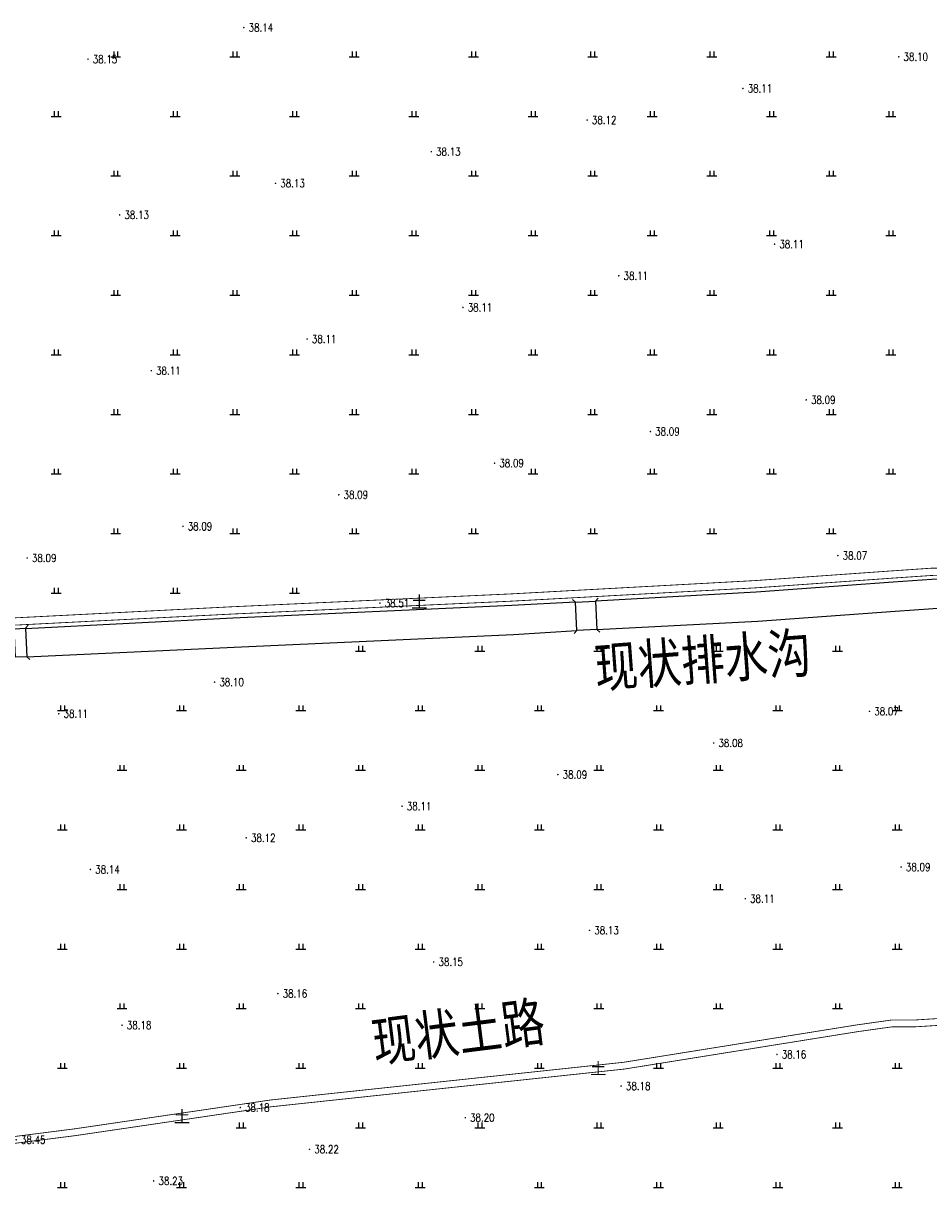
# Model space of a CAD drawing. Extents: x 456755 to 458049, y 3845626 to 3853218.
# Tile 43 of 80: x 457069 to 457297, y 3850129 to 3850425. Entities that reach past the tile are written whole.
import ezdxf
from ezdxf.enums import TextEntityAlignment as Align

# ---------------------------------------------------------------- set-up
doc = ezdxf.new("R2010")
doc.units = 0
doc.linetypes.add('X3', pattern=[5, 4, -1])
doc.layers.get('0').update_dxf_attribs({"linetype": 'CONTINUOUS'})
doc.layers.add('ASSIST', color=7, linetype='CONTINUOUS', plot=False)
for name, color, linetype in [('DLSS', 4, 'CONTINUOUS'), ('DMTZ', 3, 'CONTINUOUS'), ('GCD', 1, 'CONTINUOUS'), ('SXSS', 5, 'CONTINUOUS'), ('ZBTZ', 3, 'CONTINUOUS')]:
    doc.layers.add(name, color=color, linetype=linetype)
doc.styles.add('HZ', font='rs.shx', dxfattribs={"width": 0.8, "bigfont": 'hztxt.shx'})
doc.styles.add('仿宋体', font='仿宋_GB2312.ttf', dxfattribs={"width": 0.8})
doc.styles.add('黑体', font='simhei.ttf')
doc.linetypes.add('10411', pattern='A,2,[150,AAA.SHX,S=1,R=0,X=0,Y=1],2,[151,AAA.SHX,S=1,R=0,X=0,Y=3],1e-11', length=4)
doc.linetypes.add('8352', pattern='A,1.5,[145,AAA.SHX,S=1,R=0,X=0,Y=1],1.5,-1,3,-1', length=8)

# ---------------------------------------------------------------- blocks, each defined once
blk = doc.blocks.new('GC200')
at = {"linetype": 'Continuous', "const_width": 0.2, "flags": 128}
blk.add_lwpolyline([(-0.1, 0, 1), (0.1, 0, 1)], format="xyb", close=True, dxfattribs=at)
blk = doc.blocks.new('gc119')
for p, q in [((-1.25, 0), (1.25, 0)), ((-0.5, 1.3), (-0.5, 0)), ((0.5, 1.3), (0.5, 0))]:
    blk.add_line(p, q)

msp = doc.modelspace()

# ---------------------------------------------------------------- linework, layer by layer
at = {"layer": 'ASSIST', "linetype": 'Continuous', "elevation": -33.29, "flags": 128}
for points in [[(457213.04, 3850279.23), (457213.39, 3850272.07), (457208.33, 3850271.82), (457207.98, 3850278.98)], [(457069.64, 3850272.43), (457069.96, 3850265.26), (457067.08, 3850265.13), (457066.75, 3850272.3)]]:
    msp.add_lwpolyline(points, close=True, dxfattribs=at)
at = {"layer": 'DLSS', "linetype": 'Continuous'}
for p, q in [((457207.98, 3850278.98, -33.29), (457207.24, 3850279.65, -33.29)), ((457213.04, 3850279.23, -33.29), (457213.71, 3850279.97, -33.29)), ((457069.64, 3850272.43, -33.29), (457070.31, 3850273.17, -33.29)), ((457208.33, 3850271.82, -33.29), (457207.66, 3850271.08, -33.29)), ((457213.39, 3850272.07, -33.29), (457214.13, 3850271.4, -33.29)), ((457069.96, 3850265.26, -33.29), (457070.7, 3850264.59, -33.29))]:
    msp.add_line(p, q, dxfattribs=at)
at = {"layer": 'DLSS', "linetype": 'X3', "const_width": 0.2, "flags": 128}
for points, elevation in [([(456938.81, 3850269), (456960.18, 3850269.22), (457021.89, 3850273), (457068, 3850275.09), (457121.65, 3850277.83), (457191.85, 3850281.07), (457253.22, 3850284.42), (457287.74, 3850286.87), (457297.55, 3850287.54), (457308.26, 3850287.65), (457383.97, 3850292.39), (457535.02, 3850299.11), (457624.97, 3850305.72), (457665.24, 3850309.41)], 5.26), ([(457402.12, 3850185.9), (457397.67, 3850185.06), (457384.32, 3850183.47), (457365.71, 3850182.42), (457342.94, 3850180.73), (457332.69, 3850178.87), (457303.62, 3850174.44), (457293.5, 3850173.82), (457287.62, 3850173.82), (457278.88, 3850172.59), (457220.06, 3850163.16), (457131.34, 3850153.68), (457082.12, 3850146.43), (456962.4, 3850131.13), (456945.22, 3850129.87), (456941.15, 3850129.8)], 4.92)]:
    msp.add_lwpolyline(points, dxfattribs=dict(at, elevation=elevation))
at = {"layer": 'DLSS', "linetype": 'Continuous', "const_width": 0.2, "flags": 128}
for points, elevation in [([(456938.83, 3850267.17), (456960.29, 3850267.39), (457021.99, 3850271.17), (457068.09, 3850273.26), (457121.74, 3850276), (457191.94, 3850279.24), (457253.34, 3850282.59), (457287.86, 3850285.04), (457297.62, 3850285.71), (457308.32, 3850285.82), (457382.7, 3850290.48)], 5.26), ([(457402.44, 3850184.22), (457397.93, 3850183.37), (457384.46, 3850181.76), (457365.83, 3850180.71), (457343.16, 3850179.03), (457332.98, 3850177.18), (457303.81, 3850172.74), (457293.56, 3850172.1), (457287.74, 3850172.1), (457279.13, 3850170.9), (457220.29, 3850161.46), (457131.56, 3850151.98), (457082.35, 3850144.73), (456962.61, 3850129.44), (456950.52, 3850128.6), (456941.19, 3850127.95)], 4.92)]:
    msp.add_lwpolyline(points, dxfattribs=dict(at, elevation=elevation))
at = {"layer": 'DLSS', "linetype": 'Continuous', "elevation": -33.29}
for points in [[(457208.33, 3850271.82), (457207.98, 3850278.98)], [(457213.04, 3850279.23), (457213.39, 3850272.07)], [(457069.64, 3850272.43), (457069.96, 3850265.26)]]:
    msp.add_lwpolyline(points, dxfattribs=at)
at = {"layer": 'DMTZ', "color": 5, "linetype": '10411', "elevation": 5.26, "flags": 128}
for points in [[(457381.58, 3850288.56), (457381.09, 3850289.25), (457380.56, 3850289.28), (457308.36, 3850284.76), (457297.66, 3850284.65), (457287.94, 3850283.99), (457253.41, 3850281.53), (457213.04, 3850279.23)], [(457213.39, 3850272.07), (457253.86, 3850274.24), (457288.44, 3850276.7), (457297.95, 3850277.35), (457308.63, 3850277.46), (457382.16, 3850282.06), (457382.16, 3850282.06)], [(457207.98, 3850278.98), (457191.99, 3850278.18), (457121.79, 3850274.94), (457069.64, 3850272.28)], [(457069.96, 3850265.26), (457122.15, 3850267.64), (457192.36, 3850270.88), (457208.33, 3850271.82)]]:
    msp.add_lwpolyline(points, dxfattribs=at)

# ---------------------------------------------------------------- block references
at = {"layer": 'GCD', "linetype": 'Continuous'}
ref = msp.add_blockref('GC200', (457124.54, 3850423.62, 4.84), dxfattribs=at)
ref.add_attrib('height', '38.14', dxfattribs={"linetype": 'Continuous', "height": 2, "style": 'HZ', "width": 0.8}).set_placement((457125.74, 3850423.62, -33.29), align=Align.MIDDLE_LEFT)
ref = msp.add_blockref('GC200', (457085.34, 3850415.66, 4.85), dxfattribs=at)
ref.add_attrib('height', '38.15', dxfattribs={"linetype": 'Continuous', "height": 2, "style": 'HZ', "width": 0.8}).set_placement((457086.54, 3850415.66, -33.29), align=Align.MIDDLE_LEFT)
ref = msp.add_blockref('GC200', (457289.3, 3850416.26, 4.8), dxfattribs=at)
ref.add_attrib('height', '38.10', dxfattribs={"linetype": 'Continuous', "height": 2, "style": 'HZ', "width": 0.8}).set_placement((457290.5, 3850416.26, -33.29), align=Align.MIDDLE_LEFT)
ref = msp.add_blockref('GC200', (457250.1, 3850408.3, 4.81), dxfattribs=at)
ref.add_attrib('height', '38.11', dxfattribs={"linetype": 'Continuous', "height": 2, "style": 'HZ', "width": 0.8}).set_placement((457251.3, 3850408.3, -33.29), align=Align.MIDDLE_LEFT)
ref = msp.add_blockref('GC200', (457210.91, 3850400.34, 4.82), dxfattribs=at)
ref.add_attrib('height', '38.12', dxfattribs={"linetype": 'Continuous', "height": 2, "style": 'HZ', "width": 0.8}).set_placement((457212.11, 3850400.34, -33.29), align=Align.MIDDLE_LEFT)
ref = msp.add_blockref('GC200', (457171.71, 3850392.38, 4.83), dxfattribs=at)
ref.add_attrib('height', '38.13', dxfattribs={"linetype": 'Continuous', "height": 2, "style": 'HZ', "width": 0.8}).set_placement((457172.91, 3850392.38, -33.29), align=Align.MIDDLE_LEFT)
ref = msp.add_blockref('GC200', (457132.51, 3850384.42, 4.83), dxfattribs=at)
ref.add_attrib('height', '38.13', dxfattribs={"linetype": 'Continuous', "height": 2, "style": 'HZ', "width": 0.8}).set_placement((457133.71, 3850384.42, -33.29), align=Align.MIDDLE_LEFT)
ref = msp.add_blockref('GC200', (457093.31, 3850376.46, 4.83), dxfattribs=at)
ref.add_attrib('height', '38.13', dxfattribs={"linetype": 'Continuous', "height": 2, "style": 'HZ', "width": 0.8}).set_placement((457094.51, 3850376.46, -33.29), align=Align.MIDDLE_LEFT)
ref = msp.add_blockref('GC200', (457258.07, 3850369.1, 4.81), dxfattribs=at)
ref.add_attrib('height', '38.11', dxfattribs={"linetype": 'Continuous', "height": 2, "style": 'HZ', "width": 0.8}).set_placement((457259.27, 3850369.1, -33.29), align=Align.MIDDLE_LEFT)
ref = msp.add_blockref('GC200', (457218.87, 3850361.14, 4.81), dxfattribs=at)
ref.add_attrib('height', '38.11', dxfattribs={"linetype": 'Continuous', "height": 2, "style": 'HZ', "width": 0.8}).set_placement((457220.07, 3850361.14, -33.29), align=Align.MIDDLE_LEFT)
ref = msp.add_blockref('GC200', (457179.67, 3850353.18, 4.81), dxfattribs=at)
ref.add_attrib('height', '38.11', dxfattribs={"linetype": 'Continuous', "height": 2, "style": 'HZ', "width": 0.8}).set_placement((457180.87, 3850353.18, -33.29), align=Align.MIDDLE_LEFT)
ref = msp.add_blockref('GC200', (457140.47, 3850345.22, 4.81), dxfattribs=at)
ref.add_attrib('height', '38.11', dxfattribs={"linetype": 'Continuous', "height": 2, "style": 'HZ', "width": 0.8}).set_placement((457141.67, 3850345.22, -33.29), align=Align.MIDDLE_LEFT)
ref = msp.add_blockref('GC200', (457101.27, 3850337.26, 4.81), dxfattribs=at)
ref.add_attrib('height', '38.11', dxfattribs={"linetype": 'Continuous', "height": 2, "style": 'HZ', "width": 0.8}).set_placement((457102.47, 3850337.26, -33.29), align=Align.MIDDLE_LEFT)
ref = msp.add_blockref('GC200', (457266.03, 3850329.9, 4.8), dxfattribs=at)
ref.add_attrib('height', '38.09', dxfattribs={"linetype": 'Continuous', "height": 2, "style": 'HZ', "width": 0.8}).set_placement((457267.23, 3850329.9, -33.29), align=Align.MIDDLE_LEFT)
ref = msp.add_blockref('GC200', (457226.83, 3850321.94, 4.8), dxfattribs=at)
ref.add_attrib('height', '38.09', dxfattribs={"linetype": 'Continuous', "height": 2, "style": 'HZ', "width": 0.8}).set_placement((457228.03, 3850321.94, -33.29), align=Align.MIDDLE_LEFT)
ref = msp.add_blockref('GC200', (457187.63, 3850313.98, 4.8), dxfattribs=at)
ref.add_attrib('height', '38.09', dxfattribs={"linetype": 'Continuous', "height": 2, "style": 'HZ', "width": 0.8}).set_placement((457188.83, 3850313.98, -33.29), align=Align.MIDDLE_LEFT)
ref = msp.add_blockref('GC200', (457148.43, 3850306.02, 4.8), dxfattribs=at)
ref.add_attrib('height', '38.09', dxfattribs={"linetype": 'Continuous', "height": 2, "style": 'HZ', "width": 0.8}).set_placement((457149.63, 3850306.02, -33.29), align=Align.MIDDLE_LEFT)
ref = msp.add_blockref('GC200', (457109.23, 3850298.06, 4.8), dxfattribs=at)
ref.add_attrib('height', '38.09', dxfattribs={"linetype": 'Continuous', "height": 2, "style": 'HZ', "width": 0.8}).set_placement((457110.43, 3850298.06, -33.29), align=Align.MIDDLE_LEFT)
ref = msp.add_blockref('GC200', (457070.03, 3850290.1, 4.8), dxfattribs=at)
ref.add_attrib('height', '38.09', dxfattribs={"linetype": 'Continuous', "height": 2, "style": 'HZ', "width": 0.8}).set_placement((457071.23, 3850290.1, -33.29), align=Align.MIDDLE_LEFT)
ref = msp.add_blockref('GC200', (457273.99, 3850290.7, 4.78), dxfattribs=at)
ref.add_attrib('height', '38.07', dxfattribs={"linetype": 'Continuous', "height": 2, "style": 'HZ', "width": 0.8}).set_placement((457275.19, 3850290.7, -33.29), align=Align.MIDDLE_LEFT)
ref = msp.add_blockref('GC200', (457158.79, 3850278.74, 5.22), dxfattribs=at)
ref.add_attrib('height', '38.51', dxfattribs={"linetype": 'Continuous', "height": 2, "style": 'HZ', "width": 0.8}).set_placement((457159.99, 3850278.74, -33.29), align=Align.MIDDLE_LEFT)
ref = msp.add_blockref('GC200', (457117.19, 3850258.86, 4.8), dxfattribs=at)
ref.add_attrib('height', '38.10', dxfattribs={"linetype": 'Continuous', "height": 2, "style": 'HZ', "width": 0.8}).set_placement((457118.39, 3850258.86, -33.29), align=Align.MIDDLE_LEFT)
ref = msp.add_blockref('GC200', (457281.95, 3850251.5, 4.77), dxfattribs=at)
ref.add_attrib('height', '38.07', dxfattribs={"linetype": 'Continuous', "height": 2, "style": 'HZ', "width": 0.8}).set_placement((457283.15, 3850251.5, -33.29), align=Align.MIDDLE_LEFT)
ref = msp.add_blockref('GC200', (457077.99, 3850250.9, 4.81), dxfattribs=at)
ref.add_attrib('height', '38.11', dxfattribs={"linetype": 'Continuous', "height": 2, "style": 'HZ', "width": 0.8}).set_placement((457079.19, 3850250.9, -33.29), align=Align.MIDDLE_LEFT)
ref = msp.add_blockref('GC200', (457242.75, 3850243.54, 4.79), dxfattribs=at)
ref.add_attrib('height', '38.08', dxfattribs={"linetype": 'Continuous', "height": 2, "style": 'HZ', "width": 0.8}).set_placement((457243.95, 3850243.54, -33.29), align=Align.MIDDLE_LEFT)
ref = msp.add_blockref('GC200', (457203.55, 3850235.58, 4.8), dxfattribs=at)
ref.add_attrib('height', '38.09', dxfattribs={"linetype": 'Continuous', "height": 2, "style": 'HZ', "width": 0.8}).set_placement((457204.75, 3850235.58, -33.29), align=Align.MIDDLE_LEFT)
ref = msp.add_blockref('GC200', (457164.35, 3850227.62, 4.81), dxfattribs=at)
ref.add_attrib('height', '38.11', dxfattribs={"linetype": 'Continuous', "height": 2, "style": 'HZ', "width": 0.8}).set_placement((457165.55, 3850227.62, -33.29), align=Align.MIDDLE_LEFT)
ref = msp.add_blockref('GC200', (457125.15, 3850219.66, 4.83), dxfattribs=at)
ref.add_attrib('height', '38.12', dxfattribs={"linetype": 'Continuous', "height": 2, "style": 'HZ', "width": 0.8}).set_placement((457126.35, 3850219.66, -33.29), align=Align.MIDDLE_LEFT)
ref = msp.add_blockref('GC200', (457085.95, 3850211.7, 4.85), dxfattribs=at)
ref.add_attrib('height', '38.14', dxfattribs={"linetype": 'Continuous', "height": 2, "style": 'HZ', "width": 0.8}).set_placement((457087.15, 3850211.7, -33.29), align=Align.MIDDLE_LEFT)
ref = msp.add_blockref('GC200', (457289.91, 3850212.3, 4.8), dxfattribs=at)
ref.add_attrib('height', '38.09', dxfattribs={"linetype": 'Continuous', "height": 2, "style": 'HZ', "width": 0.8}).set_placement((457291.11, 3850212.3, -33.29), align=Align.MIDDLE_LEFT)
ref = msp.add_blockref('GC200', (457250.71, 3850204.34, 4.81), dxfattribs=at)
ref.add_attrib('height', '38.11', dxfattribs={"linetype": 'Continuous', "height": 2, "style": 'HZ', "width": 0.8}).set_placement((457251.91, 3850204.34, -33.29), align=Align.MIDDLE_LEFT)
ref = msp.add_blockref('GC200', (457211.51, 3850196.38, 4.83), dxfattribs=at)
ref.add_attrib('height', '38.13', dxfattribs={"linetype": 'Continuous', "height": 2, "style": 'HZ', "width": 0.8}).set_placement((457212.71, 3850196.38, -33.29), align=Align.MIDDLE_LEFT)
ref = msp.add_blockref('GC200', (457172.31, 3850188.42, 4.85), dxfattribs=at)
ref.add_attrib('height', '38.15', dxfattribs={"linetype": 'Continuous', "height": 2, "style": 'HZ', "width": 0.8}).set_placement((457173.51, 3850188.42, -33.29), align=Align.MIDDLE_LEFT)
ref = msp.add_blockref('GC200', (457133.11, 3850180.46, 4.87), dxfattribs=at)
ref.add_attrib('height', '38.16', dxfattribs={"linetype": 'Continuous', "height": 2, "style": 'HZ', "width": 0.8}).set_placement((457134.31, 3850180.46, -33.29), align=Align.MIDDLE_LEFT)
ref = msp.add_blockref('GC200', (457093.91, 3850172.5, 4.89), dxfattribs=at)
ref.add_attrib('height', '38.18', dxfattribs={"linetype": 'Continuous', "height": 2, "style": 'HZ', "width": 0.8}).set_placement((457095.11, 3850172.5, -33.29), align=Align.MIDDLE_LEFT)
ref = msp.add_blockref('GC200', (457258.67, 3850165.14, 4.86), dxfattribs=at)
ref.add_attrib('height', '38.16', dxfattribs={"linetype": 'Continuous', "height": 2, "style": 'HZ', "width": 0.8}).set_placement((457259.87, 3850165.14, -33.29), align=Align.MIDDLE_LEFT)
ref = msp.add_blockref('GC200', (457219.47, 3850157.18, 4.88), dxfattribs=at)
ref.add_attrib('height', '38.18', dxfattribs={"linetype": 'Continuous', "height": 2, "style": 'HZ', "width": 0.8}).set_placement((457220.67, 3850157.18, -33.29), align=Align.MIDDLE_LEFT)
ref = msp.add_blockref('GC200', (457123.65, 3850151.78, 4.89), dxfattribs=at)
ref.add_attrib('height', '38.18', dxfattribs={"linetype": 'Continuous', "height": 2, "style": 'HZ', "width": 0.8}).set_placement((457124.85, 3850151.78, -33.29), align=Align.MIDDLE_LEFT)
ref = msp.add_blockref('GC200', (457180.27, 3850149.22, 4.9), dxfattribs=at)
ref.add_attrib('height', '38.20', dxfattribs={"linetype": 'Continuous', "height": 2, "style": 'HZ', "width": 0.8}).set_placement((457181.47, 3850149.22, -33.29), align=Align.MIDDLE_LEFT)
ref = msp.add_blockref('GC200', (457067.27, 3850143.67, 5.16), dxfattribs=at)
ref.add_attrib('height', '38.45', dxfattribs={"linetype": 'Continuous', "height": 2, "style": 'HZ', "width": 0.8}).set_placement((457068.47, 3850143.67, -33.29), align=Align.MIDDLE_LEFT)
ref = msp.add_blockref('GC200', (457141.07, 3850141.26, 4.92), dxfattribs=at)
ref.add_attrib('height', '38.22', dxfattribs={"linetype": 'Continuous', "height": 2, "style": 'HZ', "width": 0.8}).set_placement((457142.27, 3850141.26, -33.29), align=Align.MIDDLE_LEFT)
ref = msp.add_blockref('GC200', (457101.87, 3850133.3, 4.94), dxfattribs=at)
ref.add_attrib('height', '38.23', dxfattribs={"linetype": 'Continuous', "height": 2, "style": 'HZ', "width": 0.8}).set_placement((457103.07, 3850133.3, -33.29), align=Align.MIDDLE_LEFT)
at = {"layer": 'ZBTZ', "linetype": 'Continuous'}
for p in [(457092.3, 3850416.26, -33.29), (457122.3, 3850416.26, -33.29), (457152.3, 3850416.26, -33.29), (457182.3, 3850416.26, -33.29), (457212.3, 3850416.26, -33.29), (457242.3, 3850416.26, -33.29), (457272.3, 3850416.26, -33.29), (457077.3, 3850401.26, -33.29), (457107.3, 3850401.26, -33.29), (457137.3, 3850401.26, -33.29), (457167.3, 3850401.26, -33.29), (457197.3, 3850401.26, -33.29), (457227.3, 3850401.26, -33.29), (457257.3, 3850401.26, -33.29), (457287.3, 3850401.26, -33.29), (457092.3, 3850386.26, -33.29), (457122.3, 3850386.26, -33.29), (457152.3, 3850386.26, -33.29), (457182.3, 3850386.26, -33.29), (457212.3, 3850386.26, -33.29), (457242.3, 3850386.26, -33.29), (457272.3, 3850386.26, -33.29), (457077.3, 3850371.26, -33.29), (457107.3, 3850371.26, -33.29), (457137.3, 3850371.26, -33.29), (457167.3, 3850371.26, -33.29), (457197.3, 3850371.26, -33.29), (457227.3, 3850371.26, -33.29), (457257.3, 3850371.26, -33.29), (457287.3, 3850371.26, -33.29), (457092.3, 3850356.26, -33.29), (457122.3, 3850356.26, -33.29), (457152.3, 3850356.26, -33.29), (457182.3, 3850356.26, -33.29), (457212.3, 3850356.26, -33.29), (457242.3, 3850356.26, -33.29), (457272.3, 3850356.26, -33.29), (457077.3, 3850341.26, -33.29), (457107.3, 3850341.26, -33.29), (457137.3, 3850341.26, -33.29), (457167.3, 3850341.26, -33.29), (457197.3, 3850341.26, -33.29), (457227.3, 3850341.26, -33.29), (457257.3, 3850341.26, -33.29), (457287.3, 3850341.26, -33.29), (457092.3, 3850326.26, -33.29), (457122.3, 3850326.26, -33.29), (457152.3, 3850326.26, -33.29), (457182.3, 3850326.26, -33.29), (457212.3, 3850326.26, -33.29), (457242.3, 3850326.26, -33.29), (457272.3, 3850326.26, -33.29), (457077.3, 3850311.26, -33.29), (457107.3, 3850311.26, -33.29), (457137.3, 3850311.26, -33.29), (457167.3, 3850311.26, -33.29), (457197.3, 3850311.26, -33.29), (457227.3, 3850311.26, -33.29), (457257.3, 3850311.26, -33.29), (457287.3, 3850311.26, -33.29), (457092.3, 3850296.26, -33.29), (457122.3, 3850296.26, -33.29), (457152.3, 3850296.26, -33.29), (457182.3, 3850296.26, -33.29), (457212.3, 3850296.26, -33.29), (457242.3, 3850296.26, -33.29), (457272.3, 3850296.26, -33.29), (457077.3, 3850281.26, -33.29), (457107.3, 3850281.26, -33.29), (457137.3, 3850281.26, -33.29), (457153.89, 3850266.68, -33.29), (457183.89, 3850266.68, -33.29), (457213.89, 3850266.68, -33.29), (457243.89, 3850266.68, -33.29), (457273.89, 3850266.68, -33.29), (457078.89, 3850251.68, -33.29), (457108.89, 3850251.68, -33.29), (457138.89, 3850251.68, -33.29), (457168.89, 3850251.68, -33.29), (457198.89, 3850251.68, -33.29), (457228.89, 3850251.68, -33.29), (457258.89, 3850251.68, -33.29), (457288.89, 3850251.68, -33.29), (457093.89, 3850236.68, -33.29), (457123.89, 3850236.68, -33.29), (457153.89, 3850236.68, -33.29), (457183.89, 3850236.68, -33.29), (457213.89, 3850236.68, -33.29), (457243.89, 3850236.68, -33.29), (457273.89, 3850236.68, -33.29), (457078.89, 3850221.68, -33.29), (457108.89, 3850221.68, -33.29), (457138.89, 3850221.68, -33.29), (457168.89, 3850221.68, -33.29), (457198.89, 3850221.68, -33.29), (457228.89, 3850221.68, -33.29), (457258.89, 3850221.68, -33.29), (457288.89, 3850221.68, -33.29), (457093.89, 3850206.68, -33.29), (457123.89, 3850206.68, -33.29), (457153.89, 3850206.68, -33.29), (457183.89, 3850206.68, -33.29), (457213.89, 3850206.68, -33.29), (457243.89, 3850206.68, -33.29), (457273.89, 3850206.68, -33.29), (457078.89, 3850191.68, -33.29), (457108.89, 3850191.68, -33.29), (457138.89, 3850191.68, -33.29), (457168.89, 3850191.68, -33.29), (457198.89, 3850191.68, -33.29), (457228.89, 3850191.68, -33.29), (457258.89, 3850191.68, -33.29), (457288.89, 3850191.68, -33.29), (457093.89, 3850176.68, -33.29), (457123.89, 3850176.68, -33.29), (457153.89, 3850176.68, -33.29), (457183.89, 3850176.68, -33.29), (457213.89, 3850176.68, -33.29), (457243.89, 3850176.68, -33.29), (457273.89, 3850176.68, -33.29), (457078.89, 3850161.68, -33.29), (457108.89, 3850161.68, -33.29), (457138.89, 3850161.68, -33.29), (457168.89, 3850161.68, -33.29), (457198.89, 3850161.68, -33.29), (457228.89, 3850161.68, -33.29), (457258.89, 3850161.68, -33.29), (457288.89, 3850161.68, -33.29), (457123.89, 3850146.68, -33.29), (457153.89, 3850146.68, -33.29), (457183.89, 3850146.68, -33.29), (457213.89, 3850146.68, -33.29), (457243.89, 3850146.68, -33.29), (457273.89, 3850146.68, -33.29), (457078.89, 3850131.68, -33.29), (457108.89, 3850131.68, -33.29), (457138.89, 3850131.68, -33.29), (457168.89, 3850131.68, -33.29), (457198.89, 3850131.68, -33.29), (457228.89, 3850131.68, -33.29), (457258.89, 3850131.68, -33.29), (457288.89, 3850131.68, -33.29)]:
    msp.add_blockref('gc119', p, dxfattribs=at)

# ---------------------------------------------------------------- texts
at = {"layer": 'DLSS', "linetype": 'Continuous', "style": '黑体'}
for p in [(457168.67, 3850279.13, -33.29), (457213.7, 3850161.71, -33.29), (457109, 3850149.61, -33.29)]:
    msp.add_text('土', height=3, dxfattribs=at).set_placement(p, align=Align.MIDDLE)
at = {"layer": 'DLSS', "linetype": 'X3', "style": '仿宋体', "width": 0.8}
msp.add_text('现状土路', height=10, rotation=7.2193, dxfattribs=at).set_placement((457157.45, 3850163.18, -33.29))
at = {"layer": 'SXSS', "linetype": '8352', "style": '仿宋体', "width": 0.8}
msp.add_text('现状排水沟', height=10, rotation=4.2325, dxfattribs=at).set_placement((457213.14, 3850257.43, -33.29))

doc.saveas('drawing.dxf')
